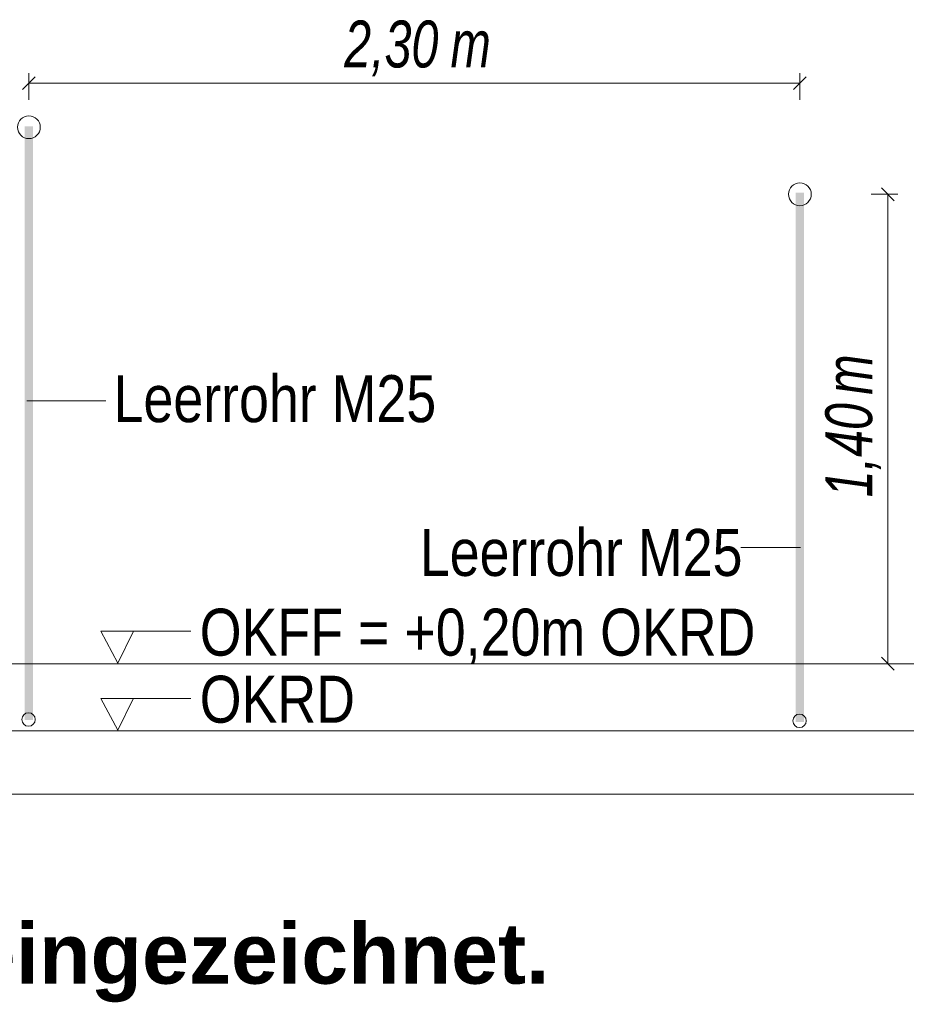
# Model space of a CAD drawing. Extents: x -720 to 300, y 62 to 1162.
# Tile 214 of 256: x 201 to 228, y 849 to 878. Entities that reach past the tile are written whole.
import ezdxf
from ezdxf.lldxf.tags import DXFTag

# ---------------------------------------------------------------- set-up
doc = ezdxf.new("R2010")
doc.units = 0
doc.layers.get('0').update_dxf_attribs({"lineweight": 13})
for name, color, linetype, lineweight, true_color in [('E_Aussparung Bemaßung-A06G942T8I', 5, 'Continuous', 9, 0x0000ff), ('E_Betonbaudose', 1, 'Continuous', 13, 0xff0000), ('E_Detail_Beschriftung', 7, 'Continuous', 13, 0x009900)]:
    doc.layers.add(name, color=color, linetype=linetype, lineweight=lineweight, true_color=true_color)
doc.layers.add('E_Detail_Linie_Text_Bem', color=7, linetype='Continuous', lineweight=13)
doc.styles.get("Standard").update_dxf_attribs({"font": 'ARIALN.TTF'})
tags = doc.linetypes.add('fein_strichliert-A06G942X8I', pattern=[4, 1, -2, 1]).pattern_tags.tags
tags[8:9] = [DXFTag(74, 4), DXFTag(75, 0), DXFTag(340, '0'), DXFTag(46, 0.0), DXFTag(50, 0.0), DXFTag(44, 0.0), DXFTag(45, 0.0)]
tags[6:7] = [DXFTag(74, 4), DXFTag(75, 0), DXFTag(340, '0'), DXFTag(46, 0.0), DXFTag(50, 0.0), DXFTag(44, 0.0), DXFTag(45, 0.0)]
tags[4:5] = [DXFTag(74, 4), DXFTag(75, 0), DXFTag(340, '0'), DXFTag(46, 0.0), DXFTag(50, 0.0), DXFTag(44, 0.0), DXFTag(45, 0.0)]

# ---------------------------------------------------------------- blocks, each defined once
blk = doc.blocks.new('Referenz-A06G942Y8I')
at = {"layer": 'E_Aussparung Bemaßung-A06G942T8I', "linetype": 'Continuous', "ltscale": 0.13}
for p, q in [((201.71, 876.722), (201.328, 876.34)), ((201.519, 876.831), (201.519, 876.031)), ((224.71, 876.722), (224.328, 876.34)), ((224.519, 876.831), (224.519, 876.031)), ((201.519, 876.531), (224.519, 876.531)), ((227.333, 873.024), (226.951, 873.406)), ((227.442, 873.215), (226.642, 873.215)), ((227.142, 873.215), (227.142, 859.215)), ((227.333, 859.024), (226.951, 859.406)), ((227.442, 859.215), (226.642, 859.215))]:
    blk.add_line(p, q, dxfattribs=at)
at = {"layer": 'E_Betonbaudose', "linetype": 'Continuous', "ltscale": 0.13}
for centre, radius in [((201.519, 875.215), 0.34), ((224.519, 873.215), 0.34), ((201.51, 857.551), 0.2), ((224.51, 857.511), 0.2)]:
    blk.add_circle(centre, radius, dxfattribs=at)
at = {"layer": 'E_Detail_Linie_Text_Bem', "color": 0, "linetype": 'Continuous', "ltscale": 0.13}
for p, q in [((201.459, 867.054), (203.815, 867.054)), ((222.754, 862.677), (224.539, 862.677)), ((204.177, 859.231), (203.667, 860.181)), ((203.667, 860.181), (206.352, 860.181)), ((204.635, 860.184), (204.177, 859.231)), ((204.177, 857.231), (203.667, 858.181)), ((203.667, 858.181), (206.352, 858.181)), ((204.635, 858.184), (204.177, 857.231))]:
    blk.add_line(p, q, dxfattribs=at)
at = {"layer": 'E_Detail_Linie_Text_Bem', "linetype": 'Continuous', "ltscale": 0.13}
for p, q in [((189.074, 859.215), (231.16, 859.215)), ((189.074, 857.215), (232.425, 857.215))]:
    blk.add_line(p, q, dxfattribs=at)
at = {"layer": 'E_Detail_Linie_Text_Bem', "linetype": 'fein_strichliert-A06G942X8I', "ltscale": 0.65}
blk.add_line((181.058, 855.325), (240.802, 855.325), dxfattribs=at)
at = {"layer": 'E_Detail_Linie_Text_Bem', "linetype": 'Continuous', "ltscale": 0.13}
for points in [[(201.644, 875.241), (201.644, 857.535), (201.394, 875.24), (201.394, 857.535)], [(224.644, 873.264), (224.644, 857.48), (224.394, 873.263), (224.394, 857.48)]]:
    blk.add_solid(points, dxfattribs=at)
at = {"layer": 'E_Aussparung Bemaßung-A06G942T8I', "linetype": 'Continuous', "ltscale": 0.13, "char_height": 1.4, "attachment_point": 1}
for s, insert in [('{\\W0.9;\\fArial Narrow|b0|i1;2,30 }', (210.926, 878.397)), ('{\\W0.9;\\fArial Narrow|b0|i1;m}', (214.097, 878.397))]:
    blk.add_mtext(s, dxfattribs=dict(at, insert=insert))
at = {"layer": 'E_Aussparung Bemaßung-A06G942T8I', "linetype": 'Continuous', "ltscale": 0.13, "char_height": 1.4, "attachment_point": 1, "rotation": 90}
for s, insert in [('{\\W0.9;\\fArial Narrow|b0|i1;m}', (225.276, 867.236)), ('{\\W0.9;\\fArial Narrow|b0|i1;1,40 }', (225.276, 864.178))]:
    blk.add_mtext(s, dxfattribs=dict(at, insert=insert))
at = {"layer": 'E_Detail_Beschriftung', "linetype": 'Continuous', "ltscale": 0.13, "char_height": 1.4, "attachment_point": 1}
for s, insert in [('{\\fArial Narrow;Leerrohr M25}', (204.045, 867.82)), ('{\\fArial Narrow;Leerrohr M25}', (213.181, 863.233)), ('{\\fArial Narrow;OKFF = +0,20m OKRD}', (206.615, 860.856)), ('{\\fArial Narrow;OKRD}', (206.615, 858.856))]:
    blk.add_mtext(s, dxfattribs=dict(at, insert=insert))
at = {"layer": 'E_Detail_Beschriftung', "color": 1, "linetype": 'Continuous', "lineweight": 35, "ltscale": 0.35, "true_color": 0xff0000, "insert": (199.725, 851.471), "char_height": 1.8, "attachment_point": 1}
blk.add_mtext('{\\fArial|b1|i0;eingezeichnet.}', dxfattribs=at)

msp = doc.modelspace()

# ---------------------------------------------------------------- block references
at = {"color": 8, "lineweight": 25, "ltscale": 0.25, "true_color": 0x808080}
msp.add_blockref('Referenz-A06G942Y8I', (0, 0), dxfattribs=at)

doc.saveas('drawing.dxf')
